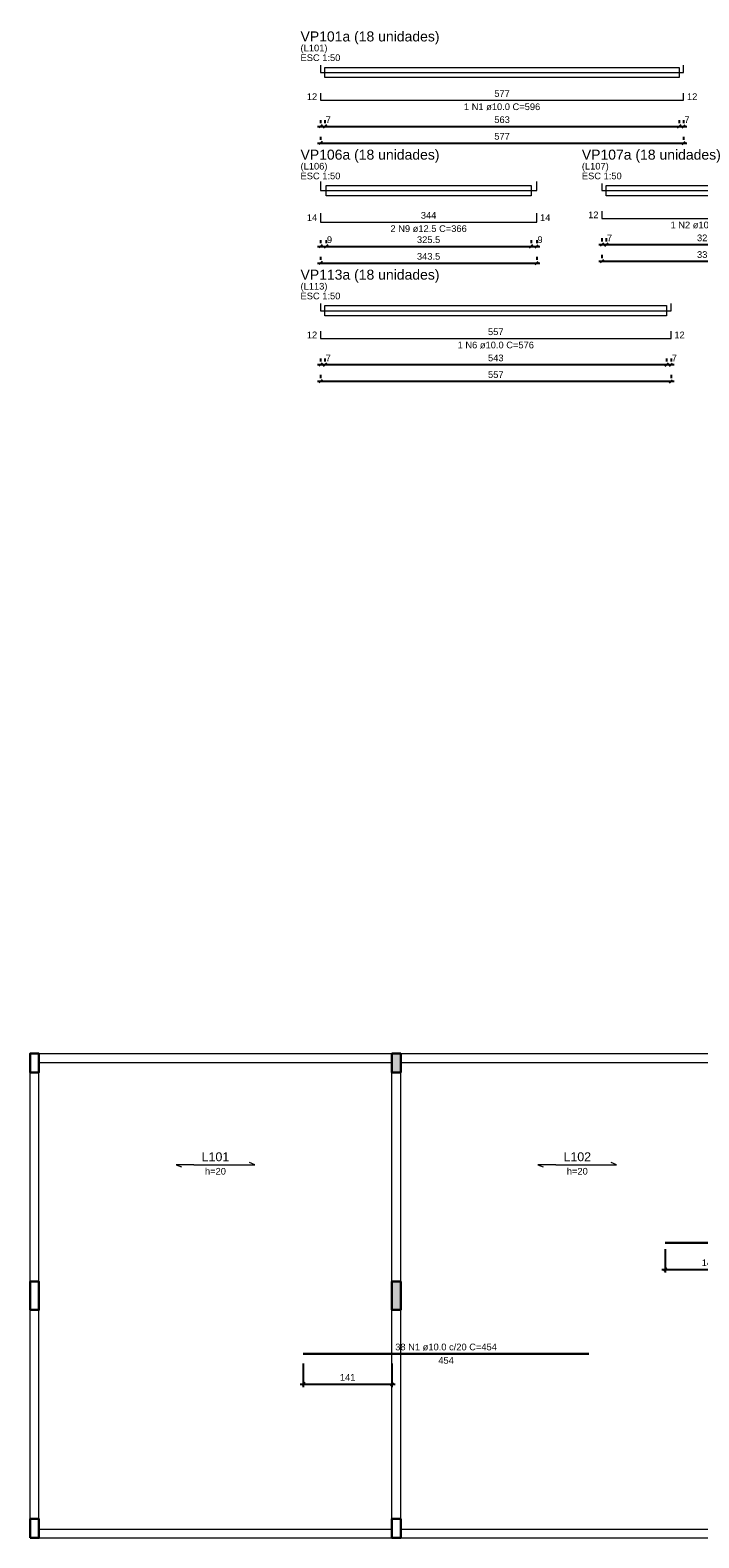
# Model space of a CAD drawing. Header units: millimetres. Extents: x 10906 to 25863, y 1966 to 4861.
# Tile 98 of 163: x 11420 to 11441, y 3028 to 3076. Entities that reach past the tile are written whole.
import ezdxf

# ---------------------------------------------------------------- set-up
doc = ezdxf.new("R2010")
doc.units = ezdxf.units.MM
for name, color, linetype, lineweight in [('Descrição da armadura', 7, 'Continuous', 5), ('DT-Armadura negativa', 4, 'Continuous', 30), ('DT-Armadura positiva', 40, 'Continuous', 5), ('DT-Cotas', 4, 'Continuous', 5), ('DT-Forma', 5, 'Continuous', 5), ('DT-Textos', 7, 'Continuous', 5), ('DT-Título', 7, 'Continuous', 20), ('FO-Hachura pilar que morre', 106, 'Continuous', 5), ('FO-Pilares', 4, 'Continuous', 30), ('FO-Vigas', 1, 'Continuous', 20), ('Textos armaduras', 7, 'Continuous', 5)]:
    doc.layers.add(name, color=color, linetype=linetype, lineweight=lineweight)
doc.styles.add('Arial', font='arial.ttf')
doc.styles.get("Standard").update_dxf_attribs({"font": 'arial.ttf'})
doc.dimstyles.new('UM_50.000000', dxfattribs={"dimtxt": 0.18, "dimasz": 0.2, "dimexe": 0.2, "dimexo": 0.5, "dimgap": 0, "dimtad": 1, "dimtih": 1, "dimtoh": 1, "dimlfac": 50, "dimzin": 0, "dimdsep": 46, "dimtxsty": 'Standard', "dimcen": 0.09, "dimdle": 0.2, "dimclrd": 256, "dimclre": 256, "dimclrt": 7, "dimazin": 0, "dimtfac": 1, "dimtofl": 0, "dimtmove": 0, "dimatfit": 3, "dimfxl": 1, "dimtolj": 1, "dimtzin": 0, "dimarcsym": 0})

# ---------------------------------------------------------------- blocks, each defined once
blk = doc.blocks.new('_Oblique')
at = {"color": 0, "linetype": 'ByBlock', "lineweight": -2}
blk.add_line((-0.5, -0.5), (0.5, 0.5), dxfattribs=at)
blk = doc.blocks.new('*D776')
at = {"layer": 'Defpoints', "color": 0, "transparency": 16777216}
for p in [(11428.327, 3034.231), (11431.147, 3034.231), (11431.147, 3033.383)]:
    blk.add_point(p, dxfattribs=at)
at = {"layer": 'DT-Cotas', "lineweight": -2, "transparency": 16777216}
for p, q in [((11428.327, 3034.031), (11428.327, 3033.283)), ((11431.147, 3034.031), (11431.147, 3033.283)), ((11428.227, 3033.383), (11431.247, 3033.383))]:
    blk.add_line(p, q, dxfattribs=at)
at = {"layer": 'DT-Cotas', "lineweight": -2, "transparency": 16777216, "xscale": 0.1, "yscale": 0.1, "zscale": 0.1, "rotation": 180}
blk.add_blockref('_Oblique', (11428.327, 3033.383), dxfattribs=at)
at = {"layer": 'DT-Cotas', "lineweight": -2, "transparency": 16777216, "xscale": 0.1, "yscale": 0.1, "zscale": 0.1}
blk.add_blockref('_Oblique', (11431.147, 3033.383), dxfattribs=at)
at = {"layer": 'DT-Cotas', "color": 7, "transparency": 16777216, "insert": (11429.737, 3033.595), "char_height": 0.2118, "attachment_point": 5, "rotation": 0.0057, "style": 'Arial'}
blk.add_mtext('\\A1;141', dxfattribs=at)
blk = doc.blocks.new('*D777')
at = {"layer": 'Defpoints', "color": 0, "transparency": 16777216}
for p in [(11439.827, 3037.87), (11442.647, 3037.87), (11442.647, 3037.022)]:
    blk.add_point(p, dxfattribs=at)
at = {"layer": 'DT-Cotas', "lineweight": -2, "transparency": 16777216}
for p, q in [((11439.827, 3037.67), (11439.827, 3036.922)), ((11442.647, 3037.67), (11442.647, 3036.922)), ((11439.727, 3037.022), (11442.747, 3037.022))]:
    blk.add_line(p, q, dxfattribs=at)
at = {"layer": 'DT-Cotas', "lineweight": -2, "transparency": 16777216, "xscale": 0.1, "yscale": 0.1, "zscale": 0.1, "rotation": 180}
blk.add_blockref('_Oblique', (11439.827, 3037.022), dxfattribs=at)
at = {"layer": 'DT-Cotas', "lineweight": -2, "transparency": 16777216, "xscale": 0.1, "yscale": 0.1, "zscale": 0.1}
blk.add_blockref('_Oblique', (11442.647, 3037.022), dxfattribs=at)
at = {"layer": 'DT-Cotas', "color": 7, "transparency": 16777216, "insert": (11441.237, 3037.234), "char_height": 0.2118, "attachment_point": 5, "rotation": 0.0057, "style": 'Arial'}
blk.add_mtext('\\A1;141', dxfattribs=at)
blk = doc.blocks.new('*D819')
at = {"layer": 'Defpoints', "color": 0, "transparency": 16777216}
for p in [(11428.876, 3072.792), (11440.416, 3072.792), (11440.416, 3072.792)]:
    blk.add_point(p, dxfattribs=at)
at = {"layer": 'DT-Cotas', "lineweight": -2, "transparency": 16777216}
for p, q in [((11428.876, 3072.992), (11428.876, 3072.892)), ((11440.416, 3072.992), (11440.416, 3072.892)), ((11428.776, 3072.792), (11440.516, 3072.792))]:
    blk.add_line(p, q, dxfattribs=at)
at = {"layer": 'DT-Cotas', "lineweight": -2, "transparency": 16777216, "xscale": 0.1, "yscale": 0.1, "zscale": 0.1, "rotation": 180}
blk.add_blockref('_Oblique', (11428.876, 3072.792), dxfattribs=at)
at = {"layer": 'DT-Cotas', "lineweight": -2, "transparency": 16777216, "xscale": 0.1, "yscale": 0.1, "zscale": 0.1}
blk.add_blockref('_Oblique', (11440.416, 3072.792), dxfattribs=at)
at = {"layer": 'DT-Cotas', "color": 7, "transparency": 16777216, "insert": (11434.646, 3073.004), "char_height": 0.2118, "attachment_point": 5, "rotation": 0.0057, "style": 'Arial'}
blk.add_mtext('\\A1;577', dxfattribs=at)
blk = doc.blocks.new('*D820')
at = {"layer": 'Defpoints', "color": 0, "transparency": 16777216}
for p in [(11428.876, 3073.321), (11429.016, 3073.321), (11429.016, 3073.321)]:
    blk.add_point(p, dxfattribs=at)
at = {"layer": 'DT-Cotas', "lineweight": -2, "transparency": 16777216}
for p, q in [((11428.776, 3073.321), (11429.116, 3073.321)), ((11428.876, 3073.521), (11428.876, 3073.421)), ((11429.016, 3073.521), (11429.016, 3073.421))]:
    blk.add_line(p, q, dxfattribs=at)
at = {"layer": 'DT-Cotas', "lineweight": -2, "transparency": 16777216, "xscale": 0.1, "yscale": 0.1, "zscale": 0.1, "rotation": 180}
blk.add_blockref('_Oblique', (11428.876, 3073.321), dxfattribs=at)
at = {"layer": 'DT-Cotas', "lineweight": -2, "transparency": 16777216, "xscale": 0.1, "yscale": 0.1, "zscale": 0.1}
blk.add_blockref('_Oblique', (11429.016, 3073.321), dxfattribs=at)
at = {"layer": 'DT-Cotas', "color": 7, "transparency": 16777216, "insert": (11429.122, 3073.533), "char_height": 0.2118, "attachment_point": 5, "rotation": 0.0057, "style": 'Arial'}
blk.add_mtext('\\A1;7', dxfattribs=at)
blk = doc.blocks.new('*D821')
at = {"layer": 'Defpoints', "color": 0, "transparency": 16777216}
for p in [(11429.016, 3073.321), (11440.276, 3073.321), (11440.276, 3073.321)]:
    blk.add_point(p, dxfattribs=at)
at = {"layer": 'DT-Cotas', "lineweight": -2, "transparency": 16777216}
for p, q in [((11428.916, 3073.321), (11440.376, 3073.321)), ((11429.016, 3073.521), (11429.016, 3073.421)), ((11440.276, 3073.521), (11440.276, 3073.421))]:
    blk.add_line(p, q, dxfattribs=at)
at = {"layer": 'DT-Cotas', "lineweight": -2, "transparency": 16777216, "xscale": 0.1, "yscale": 0.1, "zscale": 0.1, "rotation": 180}
blk.add_blockref('_Oblique', (11429.016, 3073.321), dxfattribs=at)
at = {"layer": 'DT-Cotas', "lineweight": -2, "transparency": 16777216, "xscale": 0.1, "yscale": 0.1, "zscale": 0.1}
blk.add_blockref('_Oblique', (11440.276, 3073.321), dxfattribs=at)
at = {"layer": 'DT-Cotas', "color": 7, "transparency": 16777216, "insert": (11434.646, 3073.533), "char_height": 0.2118, "attachment_point": 5, "rotation": 0.0057, "style": 'Arial'}
blk.add_mtext('\\A1;563', dxfattribs=at)
blk = doc.blocks.new('*D822')
at = {"layer": 'Defpoints', "color": 0, "transparency": 16777216}
for p in [(11440.276, 3073.321), (11440.416, 3073.321), (11440.416, 3073.321)]:
    blk.add_point(p, dxfattribs=at)
at = {"layer": 'DT-Cotas', "lineweight": -2, "transparency": 16777216}
for p, q in [((11440.176, 3073.321), (11440.516, 3073.321)), ((11440.276, 3073.521), (11440.276, 3073.421)), ((11440.416, 3073.521), (11440.416, 3073.421))]:
    blk.add_line(p, q, dxfattribs=at)
at = {"layer": 'DT-Cotas', "lineweight": -2, "transparency": 16777216, "xscale": 0.1, "yscale": 0.1, "zscale": 0.1, "rotation": 180}
blk.add_blockref('_Oblique', (11440.276, 3073.321), dxfattribs=at)
at = {"layer": 'DT-Cotas', "lineweight": -2, "transparency": 16777216, "xscale": 0.1, "yscale": 0.1, "zscale": 0.1}
blk.add_blockref('_Oblique', (11440.416, 3073.321), dxfattribs=at)
at = {"layer": 'DT-Cotas', "color": 7, "transparency": 16777216, "insert": (11440.522, 3073.533), "char_height": 0.2118, "attachment_point": 5, "rotation": 0.0057, "style": 'Arial'}
blk.add_mtext('\\A1;7', dxfattribs=at)
blk = doc.blocks.new('*D839')
at = {"layer": 'Defpoints', "color": 0, "transparency": 16777216}
for p in [(11428.876, 3068.98), (11435.746, 3068.98), (11435.746, 3068.98)]:
    blk.add_point(p, dxfattribs=at)
at = {"layer": 'DT-Cotas', "lineweight": -2, "transparency": 16777216}
for p, q in [((11428.776, 3068.98), (11435.846, 3068.98)), ((11428.876, 3069.18), (11428.876, 3069.08)), ((11435.746, 3069.18), (11435.746, 3069.08))]:
    blk.add_line(p, q, dxfattribs=at)
at = {"layer": 'DT-Cotas', "lineweight": -2, "transparency": 16777216, "xscale": 0.1, "yscale": 0.1, "zscale": 0.1, "rotation": 180}
blk.add_blockref('_Oblique', (11428.876, 3068.98), dxfattribs=at)
at = {"layer": 'DT-Cotas', "lineweight": -2, "transparency": 16777216, "xscale": 0.1, "yscale": 0.1, "zscale": 0.1}
blk.add_blockref('_Oblique', (11435.746, 3068.98), dxfattribs=at)
at = {"layer": 'DT-Cotas', "color": 7, "transparency": 16777216, "insert": (11432.311, 3069.192), "char_height": 0.2118, "attachment_point": 5, "rotation": 0.0057, "style": 'Arial'}
blk.add_mtext('\\A1;343.5', dxfattribs=at)
blk = doc.blocks.new('*D840')
at = {"layer": 'Defpoints', "color": 0, "transparency": 16777216}
for p in [(11428.876, 3069.51), (11429.056, 3069.51), (11429.056, 3069.51)]:
    blk.add_point(p, dxfattribs=at)
at = {"layer": 'DT-Cotas', "lineweight": -2, "transparency": 16777216}
for p, q in [((11428.776, 3069.51), (11429.156, 3069.51)), ((11428.876, 3069.71), (11428.876, 3069.61)), ((11429.056, 3069.71), (11429.056, 3069.61))]:
    blk.add_line(p, q, dxfattribs=at)
at = {"layer": 'DT-Cotas', "lineweight": -2, "transparency": 16777216, "xscale": 0.1, "yscale": 0.1, "zscale": 0.1, "rotation": 180}
blk.add_blockref('_Oblique', (11428.876, 3069.51), dxfattribs=at)
at = {"layer": 'DT-Cotas', "lineweight": -2, "transparency": 16777216, "xscale": 0.1, "yscale": 0.1, "zscale": 0.1}
blk.add_blockref('_Oblique', (11429.056, 3069.51), dxfattribs=at)
at = {"layer": 'DT-Cotas', "color": 7, "transparency": 16777216, "insert": (11429.162, 3069.721), "char_height": 0.2118, "attachment_point": 5, "rotation": 0.0057, "style": 'Arial'}
blk.add_mtext('\\A1;9', dxfattribs=at)
blk = doc.blocks.new('*D841')
at = {"layer": 'Defpoints', "color": 0, "transparency": 16777216}
for p in [(11429.056, 3069.51), (11435.566, 3069.51), (11435.566, 3069.51)]:
    blk.add_point(p, dxfattribs=at)
at = {"layer": 'DT-Cotas', "lineweight": -2, "transparency": 16777216}
for p, q in [((11428.956, 3069.51), (11435.666, 3069.51)), ((11429.056, 3069.71), (11429.056, 3069.61)), ((11435.566, 3069.71), (11435.566, 3069.61))]:
    blk.add_line(p, q, dxfattribs=at)
at = {"layer": 'DT-Cotas', "lineweight": -2, "transparency": 16777216, "xscale": 0.1, "yscale": 0.1, "zscale": 0.1, "rotation": 180}
blk.add_blockref('_Oblique', (11429.056, 3069.51), dxfattribs=at)
at = {"layer": 'DT-Cotas', "lineweight": -2, "transparency": 16777216, "xscale": 0.1, "yscale": 0.1, "zscale": 0.1}
blk.add_blockref('_Oblique', (11435.566, 3069.51), dxfattribs=at)
at = {"layer": 'DT-Cotas', "color": 7, "transparency": 16777216, "insert": (11432.311, 3069.721), "char_height": 0.2118, "attachment_point": 5, "rotation": 0.0057, "style": 'Arial'}
blk.add_mtext('\\A1;325.5', dxfattribs=at)
blk = doc.blocks.new('*D842')
at = {"layer": 'Defpoints', "color": 0, "transparency": 16777216}
for p in [(11435.566, 3069.51), (11435.746, 3069.51), (11435.746, 3069.51)]:
    blk.add_point(p, dxfattribs=at)
at = {"layer": 'DT-Cotas', "lineweight": -2, "transparency": 16777216}
for p, q in [((11435.466, 3069.51), (11435.846, 3069.51)), ((11435.566, 3069.71), (11435.566, 3069.61)), ((11435.746, 3069.71), (11435.746, 3069.61))]:
    blk.add_line(p, q, dxfattribs=at)
at = {"layer": 'DT-Cotas', "lineweight": -2, "transparency": 16777216, "xscale": 0.1, "yscale": 0.1, "zscale": 0.1, "rotation": 180}
blk.add_blockref('_Oblique', (11435.566, 3069.51), dxfattribs=at)
at = {"layer": 'DT-Cotas', "lineweight": -2, "transparency": 16777216, "xscale": 0.1, "yscale": 0.1, "zscale": 0.1}
blk.add_blockref('_Oblique', (11435.746, 3069.51), dxfattribs=at)
at = {"layer": 'DT-Cotas', "color": 7, "transparency": 16777216, "insert": (11435.852, 3069.721), "char_height": 0.2118, "attachment_point": 5, "rotation": 0.0057, "style": 'Arial'}
blk.add_mtext('\\A1;9', dxfattribs=at)
blk = doc.blocks.new('*D791')
at = {"layer": 'Defpoints', "color": 0, "transparency": 16777216}
for p in [(11437.817, 3069.038), (11444.607, 3069.038), (11444.607, 3069.038)]:
    blk.add_point(p, dxfattribs=at)
at = {"layer": 'DT-Cotas', "lineweight": -2, "transparency": 16777216}
for p, q in [((11437.717, 3069.038), (11444.707, 3069.038)), ((11437.817, 3069.238), (11437.817, 3069.138)), ((11444.607, 3069.238), (11444.607, 3069.138))]:
    blk.add_line(p, q, dxfattribs=at)
at = {"layer": 'DT-Cotas', "lineweight": -2, "transparency": 16777216, "xscale": 0.1, "yscale": 0.1, "zscale": 0.1, "rotation": 180}
blk.add_blockref('_Oblique', (11437.817, 3069.038), dxfattribs=at)
at = {"layer": 'DT-Cotas', "lineweight": -2, "transparency": 16777216, "xscale": 0.1, "yscale": 0.1, "zscale": 0.1}
blk.add_blockref('_Oblique', (11444.607, 3069.038), dxfattribs=at)
at = {"layer": 'DT-Cotas', "color": 7, "transparency": 16777216, "insert": (11441.212, 3069.249), "char_height": 0.2118, "attachment_point": 5, "rotation": 0.0057, "style": 'Arial'}
blk.add_mtext('\\A1;339.5', dxfattribs=at)
blk = doc.blocks.new('*D792')
at = {"layer": 'Defpoints', "color": 0, "transparency": 16777216}
for p in [(11437.817, 3069.567), (11437.957, 3069.567), (11437.957, 3069.567)]:
    blk.add_point(p, dxfattribs=at)
at = {"layer": 'DT-Cotas', "lineweight": -2, "transparency": 16777216}
for p, q in [((11437.717, 3069.567), (11438.057, 3069.567)), ((11437.817, 3069.767), (11437.817, 3069.667)), ((11437.957, 3069.767), (11437.957, 3069.667))]:
    blk.add_line(p, q, dxfattribs=at)
at = {"layer": 'DT-Cotas', "lineweight": -2, "transparency": 16777216, "xscale": 0.1, "yscale": 0.1, "zscale": 0.1, "rotation": 180}
blk.add_blockref('_Oblique', (11437.817, 3069.567), dxfattribs=at)
at = {"layer": 'DT-Cotas', "lineweight": -2, "transparency": 16777216, "xscale": 0.1, "yscale": 0.1, "zscale": 0.1}
blk.add_blockref('_Oblique', (11437.957, 3069.567), dxfattribs=at)
at = {"layer": 'DT-Cotas', "color": 7, "transparency": 16777216, "insert": (11438.063, 3069.779), "char_height": 0.2118, "attachment_point": 5, "rotation": 0.0057, "style": 'Arial'}
blk.add_mtext('\\A1;7', dxfattribs=at)
blk = doc.blocks.new('*D793')
at = {"layer": 'Defpoints', "color": 0, "transparency": 16777216}
for p in [(11437.957, 3069.567), (11444.467, 3069.567), (11444.467, 3069.567)]:
    blk.add_point(p, dxfattribs=at)
at = {"layer": 'DT-Cotas', "lineweight": -2, "transparency": 16777216}
for p, q in [((11437.857, 3069.567), (11444.567, 3069.567)), ((11437.957, 3069.767), (11437.957, 3069.667)), ((11444.467, 3069.767), (11444.467, 3069.667))]:
    blk.add_line(p, q, dxfattribs=at)
at = {"layer": 'DT-Cotas', "lineweight": -2, "transparency": 16777216, "xscale": 0.1, "yscale": 0.1, "zscale": 0.1, "rotation": 180}
blk.add_blockref('_Oblique', (11437.957, 3069.567), dxfattribs=at)
at = {"layer": 'DT-Cotas', "lineweight": -2, "transparency": 16777216, "xscale": 0.1, "yscale": 0.1, "zscale": 0.1}
blk.add_blockref('_Oblique', (11444.467, 3069.567), dxfattribs=at)
at = {"layer": 'DT-Cotas', "color": 7, "transparency": 16777216, "insert": (11441.212, 3069.779), "char_height": 0.2118, "attachment_point": 5, "rotation": 0.0057, "style": 'Arial'}
blk.add_mtext('\\A1;325.5', dxfattribs=at)
blk = doc.blocks.new('*D815')
at = {"layer": 'Defpoints', "color": 0, "transparency": 16777216}
for p in [(11428.876, 3065.226), (11440.016, 3065.226), (11440.016, 3065.226)]:
    blk.add_point(p, dxfattribs=at)
at = {"layer": 'DT-Cotas', "lineweight": -2, "transparency": 16777216}
for p, q in [((11428.776, 3065.226), (11440.116, 3065.226)), ((11428.876, 3065.426), (11428.876, 3065.326)), ((11440.016, 3065.426), (11440.016, 3065.326))]:
    blk.add_line(p, q, dxfattribs=at)
at = {"layer": 'DT-Cotas', "lineweight": -2, "transparency": 16777216, "xscale": 0.1, "yscale": 0.1, "zscale": 0.1, "rotation": 180}
blk.add_blockref('_Oblique', (11428.876, 3065.226), dxfattribs=at)
at = {"layer": 'DT-Cotas', "lineweight": -2, "transparency": 16777216, "xscale": 0.1, "yscale": 0.1, "zscale": 0.1}
blk.add_blockref('_Oblique', (11440.016, 3065.226), dxfattribs=at)
at = {"layer": 'DT-Cotas', "color": 7, "transparency": 16777216, "insert": (11434.446, 3065.438), "char_height": 0.2118, "attachment_point": 5, "rotation": 0.0057, "style": 'Arial'}
blk.add_mtext('\\A1;557', dxfattribs=at)
blk = doc.blocks.new('*D816')
at = {"layer": 'Defpoints', "color": 0, "transparency": 16777216}
for p in [(11428.876, 3065.755), (11429.016, 3065.755), (11429.016, 3065.755)]:
    blk.add_point(p, dxfattribs=at)
at = {"layer": 'DT-Cotas', "lineweight": -2, "transparency": 16777216}
for p, q in [((11428.776, 3065.755), (11429.116, 3065.755)), ((11428.876, 3065.955), (11428.876, 3065.855)), ((11429.016, 3065.955), (11429.016, 3065.855))]:
    blk.add_line(p, q, dxfattribs=at)
at = {"layer": 'DT-Cotas', "lineweight": -2, "transparency": 16777216, "xscale": 0.1, "yscale": 0.1, "zscale": 0.1, "rotation": 180}
blk.add_blockref('_Oblique', (11428.876, 3065.755), dxfattribs=at)
at = {"layer": 'DT-Cotas', "lineweight": -2, "transparency": 16777216, "xscale": 0.1, "yscale": 0.1, "zscale": 0.1}
blk.add_blockref('_Oblique', (11429.016, 3065.755), dxfattribs=at)
at = {"layer": 'DT-Cotas', "color": 7, "transparency": 16777216, "insert": (11429.122, 3065.967), "char_height": 0.2118, "attachment_point": 5, "rotation": 0.0057, "style": 'Arial'}
blk.add_mtext('\\A1;7', dxfattribs=at)
blk = doc.blocks.new('*D817')
at = {"layer": 'Defpoints', "color": 0, "transparency": 16777216}
for p in [(11429.016, 3065.755), (11439.876, 3065.755), (11439.876, 3065.755)]:
    blk.add_point(p, dxfattribs=at)
at = {"layer": 'DT-Cotas', "lineweight": -2, "transparency": 16777216}
for p, q in [((11428.916, 3065.755), (11439.976, 3065.755)), ((11429.016, 3065.955), (11429.016, 3065.855)), ((11439.876, 3065.955), (11439.876, 3065.855))]:
    blk.add_line(p, q, dxfattribs=at)
at = {"layer": 'DT-Cotas', "lineweight": -2, "transparency": 16777216, "xscale": 0.1, "yscale": 0.1, "zscale": 0.1, "rotation": 180}
blk.add_blockref('_Oblique', (11429.016, 3065.755), dxfattribs=at)
at = {"layer": 'DT-Cotas', "lineweight": -2, "transparency": 16777216, "xscale": 0.1, "yscale": 0.1, "zscale": 0.1}
blk.add_blockref('_Oblique', (11439.876, 3065.755), dxfattribs=at)
at = {"layer": 'DT-Cotas', "color": 7, "transparency": 16777216, "insert": (11434.446, 3065.967), "char_height": 0.2118, "attachment_point": 5, "rotation": 0.0057, "style": 'Arial'}
blk.add_mtext('\\A1;543', dxfattribs=at)
blk = doc.blocks.new('*D818')
at = {"layer": 'Defpoints', "color": 0, "transparency": 16777216}
for p in [(11439.876, 3065.755), (11440.016, 3065.755), (11440.016, 3065.755)]:
    blk.add_point(p, dxfattribs=at)
at = {"layer": 'DT-Cotas', "lineweight": -2, "transparency": 16777216}
for p, q in [((11439.776, 3065.755), (11440.116, 3065.755)), ((11439.876, 3065.955), (11439.876, 3065.855)), ((11440.016, 3065.955), (11440.016, 3065.855))]:
    blk.add_line(p, q, dxfattribs=at)
at = {"layer": 'DT-Cotas', "lineweight": -2, "transparency": 16777216, "xscale": 0.1, "yscale": 0.1, "zscale": 0.1, "rotation": 180}
blk.add_blockref('_Oblique', (11439.876, 3065.755), dxfattribs=at)
at = {"layer": 'DT-Cotas', "lineweight": -2, "transparency": 16777216, "xscale": 0.1, "yscale": 0.1, "zscale": 0.1}
blk.add_blockref('_Oblique', (11440.016, 3065.755), dxfattribs=at)
at = {"layer": 'DT-Cotas', "color": 7, "transparency": 16777216, "insert": (11440.122, 3065.967), "char_height": 0.2118, "attachment_point": 5, "rotation": 0.0057, "style": 'Arial'}
blk.add_mtext('\\A1;7', dxfattribs=at)

msp = doc.modelspace()

# ---------------------------------------------------------------- hatches: boundary and pattern name
at = {"layer": 'FO-Hachura pilar que morre', "linetype": 'Continuous'}
for points in [[(11431.14654, 3043.27891), (11431.28654, 3043.27891), (11431.42654, 3043.27891), (11431.42654, 3043.57891), (11431.42654, 3043.87891), (11431.28654, 3043.87891), (11431.14654, 3043.87891), (11431.14654, 3043.57891)], [(11431.14654, 3035.73891), (11431.28654, 3035.73891), (11431.42654, 3035.73891), (11431.42654, 3036.18891), (11431.42654, 3036.63891), (11431.28654, 3036.63891), (11431.14654, 3036.63891), (11431.14654, 3036.18891)]]:
    msp.add_hatch(color=256, dxfattribs=at).paths.add_polyline_path(points)

# ---------------------------------------------------------------- linework, layer by layer
at = {"layer": 'DT-Armadura negativa'}
for p, q in [((11439.82654, 3037.86957), (11446.02654, 3037.86957)), ((11428.32654, 3034.3423), (11437.40654, 3034.3423))]:
    msp.add_line(p, q, dxfattribs=at)
at = {"layer": 'DT-Armadura positiva'}
for p, q in [((11428.87605, 3075.26389), (11428.87605, 3075.03389)), ((11440.41605, 3075.03389), (11440.41605, 3075.26389)), ((11428.87605, 3075.03389), (11440.41605, 3075.03389)), ((11428.87605, 3074.38029), (11428.87605, 3074.15029)), ((11440.41605, 3074.15029), (11440.41605, 3074.38029)), ((11428.87605, 3074.15029), (11440.41605, 3074.15029)), ((11428.87605, 3071.56719), (11428.87605, 3071.27969)), ((11435.74605, 3071.27969), (11435.74605, 3071.56719)), ((11437.8173, 3071.50969), (11437.8173, 3071.27969)), ((11428.87605, 3071.27969), (11435.74605, 3071.27969)), ((11437.8173, 3071.27969), (11444.6073, 3071.27969)), ((11428.87605, 3070.56859), (11428.87605, 3070.28109)), ((11435.74605, 3070.28109), (11435.74605, 3070.56859)), ((11437.8173, 3070.62609), (11437.8173, 3070.39609)), ((11428.87605, 3070.28109), (11435.74605, 3070.28109)), ((11437.8173, 3070.39609), (11444.6073, 3070.39609)), ((11428.87605, 3067.69799), (11428.87605, 3067.46799)), ((11440.01605, 3067.46799), (11440.01605, 3067.69799)), ((11428.87605, 3067.46799), (11440.01605, 3067.46799)), ((11428.87605, 3066.81439), (11428.87605, 3066.58439)), ((11428.87605, 3066.58439), (11440.01605, 3066.58439)), ((11440.01605, 3066.58439), (11440.01605, 3066.81439))]:
    msp.add_line(p, q, dxfattribs=at)
at = {"layer": 'DT-Forma'}
for points in [[(11429.01605, 3074.87389), (11429.01605, 3075.19389), (11440.27605, 3075.19389), (11440.27605, 3074.87389), (11429.01605, 3074.87389)], [(11429.05605, 3071.11969), (11429.05605, 3071.43969), (11435.56605, 3071.43969), (11435.56605, 3071.11969), (11429.05605, 3071.11969)], [(11437.9573, 3071.11969), (11437.9573, 3071.43969), (11444.4673, 3071.43969), (11444.4673, 3071.11969), (11437.9573, 3071.11969)], [(11429.01605, 3067.30799), (11429.01605, 3067.62799), (11439.87605, 3067.62799), (11439.87605, 3067.30799), (11429.01605, 3067.30799)]]:
    msp.add_lwpolyline(points, close=True, dxfattribs=at)
at = {"layer": 'DT-Textos'}
for p, q in [((11424.28633, 3040.34923), (11424.45577, 3040.27863)), ((11424.85113, 3040.34923), (11426.22194, 3040.34923)), ((11426.78674, 3040.34923), (11426.6173, 3040.41983)), ((11435.78633, 3040.34923), (11435.95577, 3040.27863)), ((11436.35113, 3040.34923), (11437.72194, 3040.34923)), ((11438.28674, 3040.34923), (11438.1173, 3040.41983))]:
    msp.add_line(p, q, dxfattribs=at)
for points in [[(11424.85113, 3040.34923), (11424.28633, 3040.34923)], [(11426.22194, 3040.34923), (11426.78674, 3040.34923)], [(11436.35113, 3040.34923), (11435.78633, 3040.34923)], [(11437.72194, 3040.34923), (11438.28674, 3040.34923)]]:
    msp.add_lwpolyline(points, dxfattribs=at)
at = {"layer": 'FO-Pilares'}
for points in [[(11419.64654, 3043.27891), (11419.78654, 3043.27891), (11419.92654, 3043.27891), (11419.92654, 3043.57891), (11419.92654, 3043.87891), (11419.78654, 3043.87891), (11419.64654, 3043.87891), (11419.64654, 3043.57891), (11419.64654, 3043.27891)], [(11431.14654, 3043.27891), (11431.28654, 3043.27891), (11431.42654, 3043.27891), (11431.42654, 3043.57891), (11431.42654, 3043.87891), (11431.28654, 3043.87891), (11431.14654, 3043.87891), (11431.14654, 3043.57891), (11431.14654, 3043.27891)], [(11419.64654, 3035.73891), (11419.78654, 3035.73891), (11419.92654, 3035.73891), (11419.92654, 3036.18891), (11419.92654, 3036.63891), (11419.78654, 3036.63891), (11419.64654, 3036.63891), (11419.64654, 3036.18891), (11419.64654, 3035.73891)], [(11431.14654, 3035.73891), (11431.28654, 3035.73891), (11431.42654, 3035.73891), (11431.42654, 3036.18891), (11431.42654, 3036.63891), (11431.28654, 3036.63891), (11431.14654, 3036.63891), (11431.14654, 3036.18891), (11431.14654, 3035.73891)], [(11419.64654, 3028.49891), (11419.78654, 3028.49891), (11419.92654, 3028.49891), (11419.92654, 3028.79891), (11419.92654, 3029.09891), (11419.78654, 3029.09891), (11419.64654, 3029.09891), (11419.64654, 3028.79891), (11419.64654, 3028.49891)], [(11431.14654, 3028.49891), (11431.28654, 3028.49891), (11431.42654, 3028.49891), (11431.42654, 3028.79891), (11431.42654, 3029.09891), (11431.28654, 3029.09891), (11431.14654, 3029.09891), (11431.14654, 3028.79891), (11431.14654, 3028.49891)]]:
    msp.add_lwpolyline(points, close=True, dxfattribs=at)
at = {"layer": 'FO-Vigas'}
for p, q in [((11419.92654, 3043.87891), (11431.14654, 3043.87891)), ((11419.92654, 3043.59891), (11431.14654, 3043.59891)), ((11431.42654, 3043.87891), (11442.64654, 3043.87891)), ((11431.42654, 3043.59891), (11442.64654, 3043.59891)), ((11419.64654, 3036.63891), (11419.64654, 3043.27891)), ((11419.92654, 3036.63891), (11419.92654, 3043.27891)), ((11431.14654, 3036.63891), (11431.14654, 3043.27891)), ((11431.42654, 3036.63891), (11431.42654, 3043.27891)), ((11419.64654, 3029.09891), (11419.64654, 3035.73891)), ((11419.92654, 3029.09891), (11419.92654, 3035.73891)), ((11431.14654, 3029.09891), (11431.14654, 3035.73891)), ((11431.42654, 3029.09891), (11431.42654, 3035.73891)), ((11419.92654, 3028.77891), (11431.14654, 3028.77891)), ((11431.42654, 3028.77891), (11442.64654, 3028.77891)), ((11419.92654, 3028.49891), (11431.14654, 3028.49891)), ((11431.42654, 3028.49891), (11442.64654, 3028.49891))]:
    msp.add_line(p, q, dxfattribs=at)

# ---------------------------------------------------------------- texts
at = {"layer": 'Descrição da armadura', "linetype": 'Continuous', "char_height": 0.2118, "attachment_point": 8, "line_spacing_factor": 0.798, "style": 'Arial'}
for s, insert, width in [('1 N1 ø10.0 C=596', (11434.64605, 3073.83259), 4.8647001), ('2 N9 ø12.5 C=366', (11432.31105, 3069.96339), 4.8647001), ('1 N2 ø10.0 C=359', (11441.2123, 3070.07839), 4.8647001), ('1 N6 ø10.0 C=576', (11434.44605, 3066.26669), 4.8647001), ('38 N1 ø10.0 c/20 C=454', (11432.86654, 3034.4482), 6.4808594)]:
    msp.add_mtext(s, dxfattribs=dict(at, insert=insert, width=width))
at = {"layer": 'DT-Textos', "attachment_point": 8, "line_spacing_factor": 0.798, "style": 'Arial'}
for s, insert, char_height, width in [('L101', (11425.53654, 3040.45513), 0.2824, 1.9067587), ('L102', (11437.03654, 3040.45513), 0.2824, 1.9067587), ('h=20', (11425.53654, 3040.03153), 0.2118, 1.2870761), ('h=20', (11437.03654, 3040.03153), 0.2118, 1.2870761)]:
    msp.add_mtext(s, dxfattribs=dict(at, insert=insert, char_height=char_height, width=width))
at = {"layer": 'DT-Título', "attachment_point": 7, "line_spacing_factor": 0.798, "style": 'Arial'}
for s, insert, char_height, width in [('VP101a (18 unidades)', (11428.24065, 3075.92299), 0.3177, 8.0673025), ('(L101)', (11428.24065, 3075.64099), 0.2118, 1.7574615), ('ESC 1:50', (11428.24065, 3075.39289), 0.2118, 2.6023493), ('VP106a (18 unidades)', (11428.24065, 3072.16899), 0.3177, 8.0673025), ('VP107a (18 unidades)', (11437.18165, 3072.16899), 0.3177, 8.0673025), ('(L106)', (11428.24065, 3071.88699), 0.2118, 1.7574615), ('ESC 1:50', (11428.24065, 3071.63869), 0.2118, 2.6023493), ('(L107)', (11437.18165, 3071.88699), 0.2118, 1.7574615), ('ESC 1:50', (11437.1819, 3071.63869), 0.2118, 2.6023493), ('VP113a (18 unidades)', (11428.24065, 3068.35799), 0.3177, 8.0673025), ('(L113)', (11428.24065, 3068.07499), 0.2118, 1.7574615), ('ESC 1:50', (11428.24065, 3067.82699), 0.2118, 2.6023493)]:
    msp.add_mtext(s, dxfattribs=dict(at, insert=insert, char_height=char_height, width=width))
at = {"layer": 'Textos armaduras', "linetype": 'Continuous', "char_height": 0.2118, "attachment_point": 7, "line_spacing_factor": 0.798, "style": 'Arial'}
for s, insert, width in [('12', (11428.4402, 3074.15939), 0.6599051), ('577', (11434.39859, 3074.25619), 0.9898577), ('12', (11440.52195, 3074.15939), 0.6599051), ('14', (11428.4402, 3070.31894), 0.6599051), ('344', (11432.06359, 3070.38699), 0.9898577), ('14', (11435.85195, 3070.31894), 0.6599051), ('12', (11437.38145, 3070.40519), 0.6599051), ('12', (11428.4402, 3066.59349), 0.6599051), ('557', (11434.19859, 3066.69029), 0.9898577), ('12', (11440.12195, 3066.59349), 0.6599051), ('454', (11432.61907, 3034.0246), 0.9898577)]:
    msp.add_mtext(s, dxfattribs=dict(at, insert=insert, width=width))

# ---------------------------------------------------------------- dimensions: what is measured, and where the dimension line sits
at = {"layer": 'DT-Cotas'}
for base, p1, p2, picture, middle in [((11429.01605, 3073.32129), (11428.87605, 3073.32129), (11429.01605, 3073.32129), '*D820', (11429.12195, 3073.53309)), ((11440.27605, 3073.32129), (11429.01605, 3073.32129), (11440.27605, 3073.32129), '*D821', (11434.64605, 3073.53309)), ((11440.41605, 3073.32129), (11440.27605, 3073.32129), (11440.41605, 3073.32129), '*D822', (11440.52195, 3073.53309)), ((11440.41605, 3072.79179), (11428.87605, 3072.79179), (11440.41605, 3072.79179), '*D819', (11434.64605, 3073.00359)), ((11429.05605, 3069.50959), (11428.87605, 3069.50959), (11429.05605, 3069.50959), '*D840', (11429.16195, 3069.72139)), ((11435.56605, 3069.50959), (11429.05605, 3069.50959), (11435.56605, 3069.50959), '*D841', (11432.31105, 3069.72139)), ((11435.74605, 3069.50959), (11435.56605, 3069.50959), (11435.74605, 3069.50959), '*D842', (11435.85195, 3069.72139)), ((11437.9573, 3069.56709), (11437.8173, 3069.56709), (11437.9573, 3069.56709), '*D792', (11438.0632, 3069.77889)), ((11444.4673, 3069.56709), (11437.9573, 3069.56709), (11444.4673, 3069.56709), '*D793', (11441.2123, 3069.77889)), ((11435.74605, 3068.98009), (11428.87605, 3068.98009), (11435.74605, 3068.98009), '*D839', (11432.31105, 3069.19189)), ((11444.6073, 3069.03759), (11437.8173, 3069.03759), (11444.6073, 3069.03759), '*D791', (11441.2123, 3069.24939)), ((11429.01605, 3065.75539), (11428.87605, 3065.75539), (11429.01605, 3065.75539), '*D816', (11429.12195, 3065.96719)), ((11439.87605, 3065.75539), (11429.01605, 3065.75539), (11439.87605, 3065.75539), '*D817', (11434.44605, 3065.96719)), ((11440.01605, 3065.75539), (11439.87605, 3065.75539), (11440.01605, 3065.75539), '*D818', (11440.12195, 3065.96719)), ((11440.01605, 3065.22589), (11428.87605, 3065.22589), (11440.01605, 3065.22589), '*D815', (11434.44605, 3065.43769)), ((11442.64654, 3037.02237), (11439.82654, 3037.86957), (11442.64654, 3037.86957), '*D777', (11441.23654, 3037.23417)), ((11431.14654, 3033.38336), (11428.32654, 3034.23056), (11431.14654, 3034.23056), '*D776', (11429.73654, 3033.59516))]:
    dim = msp.add_linear_dim(base=base, p1=p1, p2=p2, dimstyle='UM_50.000000', override={"dimtxt": 0.2118, "dimasz": 0.1, "dimexe": 0.1, "dimexo": 0.2, "dimtad": 1, "dimtih": 0, "dimtoh": 0, "dimdec": 1, "dimlfac": 50, "dimzin": 8, "dimtxsty": 'Arial', "dimblk": 'Oblique', "dimblk1": 'Oblique', "dimblk2": 'Oblique', "dimsah": 1, "dimdle": 0.1, "dimse1": 0, "dimse2": 0, "dimclrt": 7, "dimadec": 1, "dimazin": 3, "dimtmove": 2, "dimldrblk": 'Oblique'}, dxfattribs=at)
    dim.commit()
    dim.dimension.update_dxf_attribs({"geometry": picture, "text_midpoint": middle, "dimtype": 160, "text_rotation": 0.00573})

doc.saveas('drawing.dxf')
